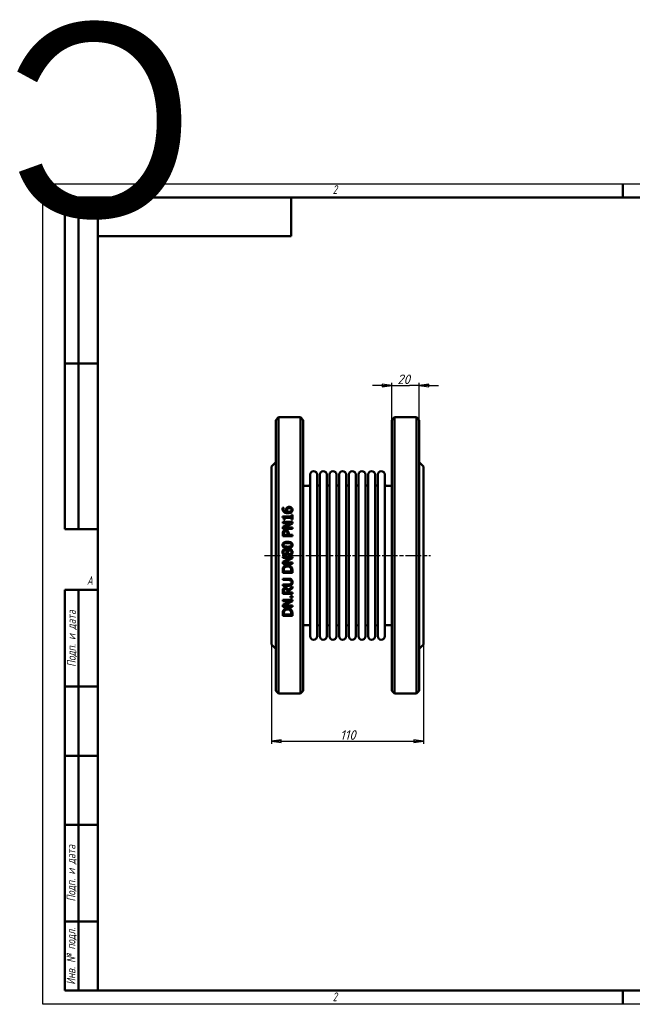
# Model space of a CAD drawing. Header units: millimetres. Extents: x -796 to 2258, y -139 to 713.
# Tile 2 of 4: x -17 to 427, y 0 to 713. Entities that reach past the tile are written whole.
import ezdxf
from ezdxf.enums import TextEntityAlignment as Align

# ---------------------------------------------------------------- set-up
doc = ezdxf.new("R2018")
doc.units = ezdxf.units.MM
doc.header["$LTSCALE"] = 2
doc.linetypes.add('CHAIN', pattern=[0.7087, 0.4724, -0.0591, 0.1181, -0.0591])
for name, color, linetype, lineweight in [('Видимый контур (ГОСТ)', 7, 'Continuous', 50), ('Кромка (ГОСТ)', 7, 'Continuous', 50), ('Обозначение (ГОСТ)', 7, 'Continuous', 25), ('Осевая линия (ГОСТ)', 7, 'Continuous', 25), ('Размер (ГОСТ)', 7, 'Continuous', 25), ('Эскизная геометрия (ГОСТ)', 7, 'Continuous', 50)]:
    doc.layers.add(name, color=color, linetype=linetype, lineweight=lineweight)
doc.styles.add('Альтернативный текст (ГОСТ)', font='arial.ttf', dxfattribs={"width": 0.8})
doc.styles.add('Обычный текст (ГОСТ)', font='GOST Common Italic.ttf')
doc.dimstyles.new('Обычный (ГОСТ)', dxfattribs={"dimscale": 2, "dimtxt": 3.5, "dimasz": 3.5, "dimexe": 1, "dimexo": 0, "dimgap": 0.5, "dimtad": 1, "dimtxsty": 'Обычный текст (ГОСТ)', "dimblk": 'Filled-1', "dimcen": 0.09, "dimdle": 15, "dimclrd": 256, "dimclre": 256, "dimclrt": 256, "dimazin": 2, "dimtfac": 0.714286, "dimtdec": 3, "dimtmove": 0, "dimatfit": 3, "dimfxl": 1, "dimtolj": 1, "dimlwd": 25, "dimlwe": 25, "dimarcsym": 0})

# ---------------------------------------------------------------- blocks, each defined once
blk = doc.blocks.new('Рамки ГОСТ - Рамка')
at = {"layer": 'Кромка (ГОСТ)', "lineweight": 25}
for p, q in [((0, 0), (0, 297)), ((0, 297), (420, 297)), ((420, 297), (420, 0)), ((420, 0), (0, 0))]:
    blk.add_line(p, q, dxfattribs=at)
at = {"layer": 'Кромка (ГОСТ)'}
for p, q in [((210, 292), (210, 297)), ((415, 292), (20, 292)), ((20, 292), (20, 5)), ((415, 5), (415, 292)), ((20, 5), (415, 5)), ((210, 5), (210, 0))]:
    blk.add_line(p, q, dxfattribs=at)
at = {"layer": 'Кромка (ГОСТ)', "char_height": 3.17, "attachment_point": 1, "style": 'Альтернативный текст (ГОСТ)'}
for s, insert, width in [('\\fGOST Common|b0|i1;{\\H3.1700;2}', (105, 296.5), 5.2328), ('\\fGOST Common|b0|i1;{\\H3.1700;1}', (315.02, 296.44), 5.2327), ('\\fGOST Common|b0|i1;{\\H3.1700;A}', (16, 155), 5.1335), ('\\fGOST Common|b0|i1;{\\H3.1700;A}', (416, 148.5), 5.0704), ('\\fGOST Common|b0|i1;{\\H3.1700;2}', (104.99, 4.3), 5.2328), ('\\fGOST Common|b0|i1;{\\H3.1700;1}', (315, 4.14), 6.6287)]:
    blk.add_mtext(s, dxfattribs=dict(at, insert=insert, width=width))
blk = doc.blocks.new('ГОСТ - Доп. графы 1')
at = {"layer": 'Эскизная геометрия (ГОСТ)'}
for p, q in [((-12, 0), (-12, 145)), ((-12, 145), (0, 145)), ((-7, 145), (-7, 0)), ((-12, 110), (-7, 110)), ((-7, 110), (0, 110)), ((-12, 85), (-7, 85)), ((-7, 85), (0, 85)), ((-12, 60), (-7, 60)), ((-7, 60), (0, 60)), ((-12, 25), (-7, 25)), ((-7, 25), (0, 25)), ((0, 0), (-12, 0))]:
    blk.add_line(p, q, dxfattribs=at)
at = {"layer": 'Обозначение (ГОСТ)', "char_height": 3.17, "attachment_point": 5, "rotation": 90, "style": 'Альтернативный текст (ГОСТ)'}
for s, insert, width in [('\\fGOST Common|b0|i1;{\\H3.1700;Подп. и дата}', (-9.37, 127.41), 34.7679), ('\\fGOST Common|b0|i1;{\\H3.1700;Подп. и дата}', (-9.5, 42.47), 35.1486), ('\\fGOST Common|b0|i1;{\\H3.1700;Инв. № подл.}', (-9.5, 12.41), 24.9618)]:
    blk.add_mtext(s, dxfattribs=dict(at, insert=insert, width=width))
at = {"layer": 'Обозначение (ГОСТ)', "lineweight": 30, "flags": 17}
for tag, p in [('Подп._и_дата_2', (-3.53, 127.51)), ('Инв._номер_дубликата', (-3.41, 97.47)), ('Взамен_инв._номера', (-3.46, 72.53)), ('Подп._и_дата_1', (-3.42, 42.35)), ('ИНВЕНТАРНЫЙ_НОМЕР', (-3.33, 12.68))]:
    blk.add_attdef(tag, text='', height=3.17, rotation=90, dxfattribs=at).set_placement(p, align=Align.MIDDLE_CENTER)
blk = doc.blocks.new('ГОСТ - Доп. графы 2')
at = {"layer": 'Эскизная геометрия (ГОСТ)'}
for p, q in [((-12, 0), (-12, 120)), ((-12, 120), (0, 120)), ((-7, 0), (-7, 120)), ((-12, 60), (0, 60)), ((0, 0), (-12, 0))]:
    blk.add_line(p, q, dxfattribs=at)
at = {"layer": 'Обозначение (ГОСТ)', "lineweight": 30, "flags": 17}
for tag, p in [('Первичная_применяемость', (-3.65, 90.03)), ('Справочный_номер', (-3.55, 30.02))]:
    blk.add_attdef(tag, text='', height=3.17, rotation=90, dxfattribs=at).set_placement(p, align=Align.MIDDLE_CENTER)
blk = doc.blocks.new('ГОСТ - Доп. графы 3')
at = {"layer": 'Эскизная геометрия (ГОСТ)'}
for p, q in [((0, 0), (70, 0)), ((70, 0), (70, -14)), ((70, -14), (0, -14))]:
    blk.add_line(p, q, dxfattribs=at)
at = {"layer": 'Обозначение (ГОСТ)', "lineweight": 30}
blk.add_attdef('ОБОЗНАЧЕНИЕ', text='', height=5, rotation=180, dxfattribs=at).set_placement((34.94, -6.97), align=Align.MIDDLE_CENTER)
blk = doc.blocks.new('Filled-1')
at = {"color": 0}
for p, q in [((0, 0), (-1, 0.14)), ((-1, 0.14), (-1, -0.14)), ((-1, 0), (0, 0)), ((-1, -0.14), (0, 0))]:
    blk.add_line(p, q, dxfattribs=at)
at = {"color": 0, "flags": 128}
blk.add_lwpolyline([(-1, -0.14), (0, 0), (-1, 0.14), (-1, -0.14)], dxfattribs=at)
at = {"color": 0}
blk.add_solid([(-1, -0.14), (0, 0), (-1, 0.14), (-1, -0.14)], dxfattribs=at)
blk = doc.blocks.new('*D9')
at = {"layer": 'Defpoints', "color": 0, "linetype": 'Continuous', "transparency": 16777216}
for p in [(165.7, 260.45), (275.7, 260.45), (275.7, 190.45)]:
    blk.add_point(p, dxfattribs=at)
at = {"layer": 'Размер (ГОСТ)', "linetype": 'Continuous', "lineweight": 25, "transparency": 16777216}
for p, q in [((165.7, 260.45), (165.7, 188.45)), ((275.7, 260.45), (275.7, 188.45)), ((172.7, 190.45), (268.7, 190.45))]:
    blk.add_line(p, q, dxfattribs=at)
at = {"layer": 'Размер (ГОСТ)', "linetype": 'Continuous', "lineweight": 25, "transparency": 16777216, "xscale": 7, "yscale": 7, "zscale": 7, "rotation": 180}
blk.add_blockref('Filled-1', (165.7, 190.45), dxfattribs=at)
at = {"layer": 'Размер (ГОСТ)', "linetype": 'Continuous', "lineweight": 25, "transparency": 16777216, "xscale": 7, "yscale": 7, "zscale": 7}
blk.add_blockref('Filled-1', (275.7, 190.45), dxfattribs=at)
at = {"layer": 'Размер (ГОСТ)', "linetype": 'Continuous', "lineweight": 25, "transparency": 16777216, "insert": (215.36, 198.45), "char_height": 7, "attachment_point": 1, "style": 'Обычный текст (ГОСТ)'}
blk.add_mtext('\\A1;110', dxfattribs=at)
blk = doc.blocks.new('*D13')
at = {"layer": 'Defpoints', "color": 0, "linetype": 'Continuous', "transparency": 16777216}
for p in [(272.7, 447.95), (252.7, 422.95), (272.7, 422.95)]:
    blk.add_point(p, dxfattribs=at)
at = {"layer": 'Размер (ГОСТ)', "linetype": 'Continuous', "lineweight": 25, "transparency": 16777216}
for p, q in [((252.7, 422.95), (252.7, 449.95)), ((272.7, 422.95), (272.7, 449.95)), ((245.7, 447.95), (238.7, 447.95)), ((252.7, 447.95), (259.7, 447.95)), ((259.7, 447.95), (265.7, 447.95)), ((272.7, 447.95), (265.7, 447.95)), ((279.7, 447.95), (286.7, 447.95))]:
    blk.add_line(p, q, dxfattribs=at)
at = {"layer": 'Размер (ГОСТ)', "linetype": 'Continuous', "lineweight": 25, "transparency": 16777216, "xscale": 7, "yscale": 7, "zscale": 7}
blk.add_blockref('Filled-1', (252.7, 447.95), dxfattribs=at)
at = {"layer": 'Размер (ГОСТ)', "linetype": 'Continuous', "lineweight": 25, "transparency": 16777216, "xscale": 7, "yscale": 7, "zscale": 7, "rotation": 180}
blk.add_blockref('Filled-1', (272.7, 447.95), dxfattribs=at)
at = {"layer": 'Размер (ГОСТ)', "linetype": 'Continuous', "lineweight": 25, "transparency": 16777216, "insert": (256.8, 455.95), "char_height": 7, "attachment_point": 1, "style": 'Обычный текст (ГОСТ)'}
blk.add_mtext('\\A1;20', dxfattribs=at)

msp = doc.modelspace()

# ---------------------------------------------------------------- linework, layer by layer
at = {"layer": 'Видимый контур (ГОСТ)'}
for p, q in [((168.697, 422.953), (170.697, 424.953)), ((168.697, 422.953), (168.697, 226.953)), ((170.697, 224.953), (170.697, 424.953)), ((170.697, 424.953), (186.697, 424.953)), ((186.697, 424.953), (186.697, 224.953)), ((188.697, 422.953), (186.697, 424.953)), ((188.697, 226.953), (188.697, 422.953)), ((252.697, 422.953), (254.697, 424.953)), ((252.697, 226.953), (252.697, 422.953)), ((254.697, 424.953), (270.697, 424.953)), ((254.697, 424.953), (254.697, 224.953)), ((270.697, 224.953), (270.697, 424.953)), ((272.697, 422.953), (270.697, 424.953)), ((272.697, 422.953), (272.697, 226.953)), ((165.697, 389.453), (168.697, 392.453)), ((275.697, 389.453), (272.697, 392.453)), ((165.697, 389.453), (165.697, 260.453)), ((275.697, 389.453), (275.697, 260.453)), ((193.697, 266.453), (193.697, 383.453)), ((198.697, 266.453), (198.697, 383.453)), ((200.697, 266.453), (200.697, 383.453)), ((205.697, 266.453), (205.697, 383.453)), ((207.697, 266.453), (207.697, 383.453)), ((212.697, 266.453), (212.697, 383.453)), ((214.697, 266.453), (214.697, 383.453)), ((219.697, 266.453), (219.697, 383.453)), ((221.697, 266.453), (221.697, 383.453)), ((226.697, 266.453), (226.697, 383.453)), ((228.697, 266.453), (228.697, 383.453)), ((233.697, 266.453), (233.697, 383.453)), ((235.697, 266.453), (235.697, 383.453)), ((240.697, 266.453), (240.697, 383.453)), ((242.697, 266.453), (242.697, 383.453)), ((247.697, 266.453), (247.697, 383.453)), ((188.697, 375.453), (192.697, 375.453)), ((248.697, 375.453), (252.697, 375.453)), ((173.733, 359.522), (174.635, 359.522)), ((174.635, 359.482), (174.635, 359.522)), ((173.744, 353.174), (173.744, 352.448)), ((173.744, 353.174), (180.052, 353.174)), ((175.361, 351.001), (174.72, 351.001)), ((175.361, 351.001), (175.361, 352.272)), ((180.052, 352.272), (175.361, 352.272)), ((180.052, 354.416), (180.052, 353.174)), ((180.052, 354.416), (180.767, 354.416)), ((180.052, 352.272), (180.052, 351.001)), ((180.767, 351.001), (180.052, 351.001)), ((180.767, 351.001), (180.767, 354.416)), ((173.767, 349.231), (180.767, 349.231)), ((173.767, 349.231), (173.767, 348.364)), ((179.309, 348.364), (173.767, 348.364)), ((179.309, 348.364), (173.767, 345.544)), ((173.767, 345.544), (173.767, 344.223)), ((180.767, 344.223), (173.767, 344.223)), ((174.731, 345.09), (180.767, 348.188)), ((174.731, 345.09), (180.767, 345.09)), ((180.767, 348.188), (180.767, 349.231)), ((180.767, 344.223), (180.767, 345.09)), ((173.767, 340.671), (173.767, 338.913)), ((180.767, 338.913), (173.767, 338.913)), ((174.572, 339.843), (174.572, 340.615)), ((174.572, 339.843), (177.363, 339.843)), ((177.363, 340.479), (177.363, 339.843)), ((178.157, 339.843), (178.157, 340.632)), ((178.157, 339.843), (180.767, 339.843)), ((180.767, 338.913), (180.767, 339.843)), ((177.04, 328.356), (177.068, 328.356)), ((173.767, 323.983), (180.767, 323.983)), ((173.767, 323.983), (173.767, 323.115)), ((179.309, 323.115), (173.767, 323.115)), ((179.309, 323.115), (173.767, 320.295)), ((174.731, 319.842), (180.767, 322.939)), ((177.028, 326.223), (177, 326.223)), ((180.767, 322.939), (180.767, 323.983)), ((173.767, 320.295), (173.767, 318.974)), ((180.767, 318.974), (173.767, 318.974)), ((173.767, 314.039), (173.767, 312.445)), ((174.572, 313.375), (174.572, 314.084)), ((174.731, 319.842), (180.767, 319.842)), ((179.961, 314.084), (179.961, 313.375)), ((180.767, 318.974), (180.767, 319.842)), ((180.767, 312.445), (180.767, 314.056)), ((180.767, 312.445), (173.767, 312.445)), ((173.767, 308.105), (173.767, 307.175)), ((173.767, 308.105), (178.135, 308.105)), ((178.157, 307.175), (173.767, 307.175)), ((174.572, 313.375), (179.961, 313.375)), ((173.767, 303.97), (178.135, 303.97)), ((173.767, 303.97), (173.767, 303.039)), ((178.135, 303.039), (173.767, 303.039)), ((180.767, 302.569), (177.721, 300.078)), ((177.981, 299.148), (180.767, 301.36)), ((180.767, 301.36), (180.767, 302.569)), ((173.767, 298.955), (173.767, 297.151)), ((180.767, 297.151), (173.767, 297.151)), ((173.767, 292.817), (173.767, 291.949)), ((173.767, 292.817), (180.767, 292.817)), ((174.572, 298.082), (174.572, 299.006)), ((174.572, 298.082), (177.204, 298.082)), ((177.204, 298.898), (177.204, 298.082)), ((177.981, 298.082), (177.981, 299.148)), ((177.981, 298.082), (180.767, 298.082)), ((179.428, 295.54), (179.428, 294.417)), ((179.428, 295.54), (180.767, 295.54)), ((180.767, 294.417), (179.428, 294.417)), ((180.767, 297.151), (180.767, 298.082)), ((180.767, 294.417), (180.767, 295.54)), ((180.767, 291.774), (180.767, 292.817)), ((179.309, 291.949), (173.767, 289.13)), ((179.309, 291.949), (173.767, 291.949)), ((173.767, 289.13), (173.767, 287.808)), ((180.767, 287.808), (173.767, 287.808)), ((174.731, 288.676), (180.767, 291.774)), ((174.731, 288.676), (180.767, 288.676)), ((180.767, 287.808), (180.767, 288.676)), ((173.767, 282.873), (173.767, 281.279)), ((180.767, 281.279), (173.767, 281.279)), ((174.572, 282.21), (174.572, 282.919)), ((174.572, 282.21), (179.961, 282.21)), ((179.961, 282.919), (179.961, 282.21)), ((180.767, 281.279), (180.767, 282.89)), ((188.697, 274.453), (192.697, 274.453)), ((248.697, 274.453), (252.697, 274.453)), ((165.697, 260.453), (168.697, 257.453)), ((275.697, 260.453), (272.697, 257.453)), ((168.697, 226.953), (170.697, 224.953)), ((170.697, 224.953), (186.697, 224.953)), ((188.697, 226.953), (186.697, 224.953)), ((252.697, 226.953), (254.697, 224.953)), ((254.697, 224.953), (270.697, 224.953)), ((272.697, 226.953), (270.697, 224.953))]:
    msp.add_line(p, q, dxfattribs=at)
for centre, radius, start, end in [((196.197, 383.453), 2.5, 0, 180), ((203.197, 383.453), 2.5, 0, 180), ((210.197, 383.453), 2.5, 0, 180), ((217.197, 383.453), 2.5, 0, 180), ((224.197, 383.453), 2.5, 0, 180), ((231.197, 383.453), 2.5, 0, 180), ((238.197, 383.453), 2.5, 0, 180), ((245.197, 383.453), 2.5, 0, 180), ((192.697, 376.453), 1, 270, 0), ((199.697, 376.453), 1, 180, 0), ((206.697, 376.453), 1, 180, 0), ((213.697, 376.453), 1, 180, 0), ((220.697, 376.453), 1, 180, 0), ((227.697, 376.453), 1, 180, 0), ((234.697, 376.453), 1, 180, 0), ((241.697, 376.453), 1, 180, 0), ((248.697, 376.453), 1, 180, 270), ((192.697, 273.453), 1, 0, 90), ((199.697, 273.453), 1, 0, 180), ((206.697, 273.453), 1, 0, 180), ((213.697, 273.453), 1, 0, 180), ((220.697, 273.453), 1, 0, 180), ((227.697, 273.453), 1, 0, 180), ((234.697, 273.453), 1, 0, 180), ((241.697, 273.453), 1, 0, 180), ((248.697, 273.453), 1, 90, 180), ((196.197, 266.453), 2.5, 180, 0), ((203.197, 266.453), 2.5, 180, 0), ((210.197, 266.453), 2.5, 180, 0), ((217.197, 266.453), 2.5, 180, 0), ((224.197, 266.453), 2.5, 180, 0), ((231.197, 266.453), 2.5, 180, 0), ((238.197, 266.453), 2.5, 180, 0), ((245.197, 266.453), 2.5, 180, 0)]:
    msp.add_arc(centre, radius, start, end, dxfattribs=at)
for points, knots in [([(173.636, 358.727), (173.636, 358.816), (173.639, 358.904), (173.662, 359.272), (173.702, 359.43), (173.733, 359.522)], [0, 0, 0, 0, 0.02816897, 0.02816897, 0.11738695, 0.11738695, 0.11738695, 0.11738695]), ([(174.765, 356.356), (174.503, 356.543), (174.286, 356.768), (173.99, 357.212), (173.867, 357.441), (173.677, 358.056), (173.636, 358.393), (173.636, 358.727)], [0, 0, 0, 0, 0.09814778, 0.09814778, 0.16629766, 0.16629766, 0.24134777, 0.24134777, 0.24134777, 0.24134777]), ([(174.635, 359.482), (174.592, 359.4), (174.558, 359.298), (174.478, 359.019), (174.447, 358.829), (174.447, 358.603)], [0, 0, 0, 0, 0.029086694, 0.029086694, 0.092996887, 0.092996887, 0.092996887, 0.092996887]), ([(174.447, 358.603), (174.447, 358.336), (174.489, 358.072), (174.68, 357.606), (174.811, 357.413), (175.124, 357.105), (175.337, 356.94), (176.017, 356.661), (176.406, 356.588), (176.785, 356.555)], [0, 0, 0, 0, 0.08486369, 0.08486369, 0.1587466, 0.1587466, 0.22044506, 0.22044506, 0.2854856, 0.2854856, 0.2854856, 0.2854856]), ([(176.297, 358.013), (176.297, 358.148), (176.303, 358.285), (176.346, 358.631), (176.388, 358.763), (176.471, 359.008), (176.583, 359.198), (176.711, 359.368)], [0, 0, 0, 0, 0.04293426, 0.04293426, 0.11110291, 0.11110291, 0.41136895, 0.41136895, 0.41136895, 0.41136895]), ([(176.785, 356.555), (176.688, 356.694), (176.602, 356.84), (176.426, 357.208), (176.382, 357.37), (176.318, 357.62), (176.297, 357.816), (176.297, 358.013)], [0, 0, 0, 0, 0.05277275, 0.05277275, 0.12817791, 0.12817791, 0.37486758, 0.37486758, 0.37486758, 0.37486758]), ([(176.711, 359.368), (176.807, 359.496), (176.918, 359.611), (177.21, 359.835), (177.371, 359.912), (177.664, 360.025), (177.834, 360.067), (178.169, 360.118), (178.334, 360.129), (178.498, 360.129)], [0, 0, 0, 0, 0.04991756, 0.04991756, 0.11328566, 0.11328566, 0.19165278, 0.19165278, 0.26504654, 0.26504654, 0.26504654, 0.26504654]), ([(177.318, 358.699), (177.25, 358.613), (177.197, 358.518), (177.089, 358.217), (177.074, 357.974), (177.074, 357.803)], [0, 0, 0, 0, 0.03430631, 0.03430631, 0.10128876, 0.10128876, 0.10128876, 0.10128876]), ([(177.074, 357.803), (177.074, 357.677), (177.085, 357.552), (177.128, 357.315), (177.16, 357.192), (177.277, 356.879), (177.361, 356.713), (177.46, 356.555)], [0, 0, 0, 0, 0.0399029, 0.0399029, 0.07640652, 0.07640652, 0.12157616, 0.12157616, 0.12157616, 0.12157616]), ([(178.537, 359.176), (178.356, 359.176), (178.168, 359.161), (177.855, 359.084), (177.739, 359.037), (177.511, 358.901), (177.407, 358.808), (177.318, 358.699)], [0, 0, 0, 0, 0.05433289, 0.05433289, 0.09689125, 0.09689125, 0.14671296, 0.14671296, 0.14671296, 0.14671296]), ([(177.46, 356.555), (177.525, 356.551), (177.591, 356.547), (177.683, 356.542), (177.764, 356.538), (177.902, 356.538)], [0, 0, 0, 0, 0.019780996, 0.019780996, 0.02765119, 0.02765119, 0.02765119, 0.02765119]), ([(177.902, 356.538), (178.159, 356.538), (178.431, 356.551), (179.111, 356.657), (179.356, 356.776), (179.599, 356.915), (179.68, 356.971), (179.751, 357.037)], [0, 0, 0, 0, 0.07697926, 0.07697926, 0.20668872, 0.20668872, 0.27657024, 0.27657024, 0.27657024, 0.27657024]), ([(178.498, 360.129), (178.69, 360.129), (178.882, 360.111), (179.471, 359.993), (179.76, 359.839), (180.054, 359.649), (180.16, 359.565), (180.256, 359.47)], [0, 0, 0, 0, 0.05775488, 0.05775488, 0.18079842, 0.18079842, 0.25984239, 0.25984239, 0.25984239, 0.25984239]), ([(180.148, 357.911), (180.148, 358.087), (180.119, 358.26), (179.986, 358.563), (179.897, 358.686), (179.7, 358.87), (179.575, 358.968), (179.244, 359.094), (179.106, 359.126), (178.826, 359.167), (178.681, 359.176), (178.537, 359.176)], [0, 0, 0, 0, 0.05598789, 0.05598789, 0.10437903, 0.10437903, 0.13920058, 0.13920058, 0.16155035, 0.16155035, 0.18450073, 0.18450073, 0.18450073, 0.18450073]), ([(179.751, 357.037), (179.844, 357.12), (179.928, 357.214), (180.016, 357.356), (180.072, 357.453), (180.137, 357.704), (180.148, 357.807), (180.148, 357.911)], [0, 0, 0, 0, 0.038302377, 0.038302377, 0.052093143, 0.052093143, 0.061337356, 0.061337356, 0.061337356, 0.061337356]), ([(180.256, 359.47), (180.396, 359.335), (180.517, 359.186), (180.683, 358.911), (180.763, 358.757), (180.887, 358.343), (180.914, 358.125), (180.914, 357.905)], [0, 0, 0, 0, 0.06023009, 0.06023009, 0.10092678, 0.10092678, 0.143528, 0.143528, 0.143528, 0.143528]), ([(180.914, 357.905), (180.914, 357.75), (180.901, 357.596), (180.843, 357.29), (180.798, 357.14), (180.684, 356.881), (180.621, 356.771), (180.469, 356.557), (180.379, 356.455), (180.279, 356.362)], [0, 0, 0, 0, 0.04913935, 0.04913935, 0.09863097, 0.09863097, 0.13879578, 0.13879578, 0.1812891, 0.1812891, 0.1812891, 0.1812891]), ([(174.72, 351.001), (174.72, 351.205), (174.707, 351.424), (174.622, 351.87), (174.551, 352.011), (174.444, 352.169), (174.379, 352.232), (174.229, 352.33), (174.149, 352.364), (173.962, 352.422), (173.852, 352.439), (173.744, 352.448)], [0, 0, 0, 0, 0.06334322, 0.06334322, 0.14089223, 0.14089223, 0.21157558, 0.21157558, 0.27745794, 0.27745794, 0.35939307, 0.35939307, 0.35939307, 0.35939307]), ([(177.692, 355.59), (177.336, 355.59), (176.978, 355.612), (176.306, 355.709), (175.979, 355.781), (175.34, 356.007), (175.039, 356.159), (174.765, 356.356)], [0, 0, 0, 0, 0.10672291, 0.10672291, 0.20366511, 0.20366511, 0.3021447, 0.3021447, 0.3021447, 0.3021447]), ([(180.279, 356.362), (180.142, 356.231), (179.985, 356.121), (179.557, 355.887), (179.306, 355.807), (178.946, 355.701), (178.693, 355.656), (178.196, 355.601), (177.942, 355.59), (177.692, 355.59)], [0, 0, 0, 0, 0.05834123, 0.05834123, 0.14816684, 0.14816684, 0.32647414, 0.32647414, 0.50384499, 0.50384499, 0.50384499, 0.50384499]), ([(173.767, 340.671), (173.767, 340.874), (173.775, 341.081), (173.818, 341.499), (173.853, 341.686), (173.966, 342.084), (174.065, 342.304), (174.204, 342.504)], [0, 0, 0, 0, 0.06149463, 0.06149463, 0.12770495, 0.12770495, 0.2218236, 0.2218236, 0.2218236, 0.2218236]), ([(174.204, 342.504), (174.295, 342.638), (174.402, 342.761), (174.645, 342.974), (174.806, 343.089), (175.138, 343.234), (175.284, 343.276), (175.58, 343.327), (175.729, 343.338), (175.877, 343.338)], [0, 0, 0, 0, 0.04945168, 0.04945168, 0.09766951, 0.09766951, 0.13209877, 0.13209877, 0.16578952, 0.16578952, 0.16578952, 0.16578952]), ([(175.905, 342.368), (175.706, 342.368), (175.506, 342.34), (175.218, 342.22), (175.124, 342.163), (174.961, 342.024), (174.895, 341.947), (174.839, 341.863)], [0, 0, 0, 0, 0.05964958, 0.05964958, 0.09367024, 0.09367024, 0.12467614, 0.12467614, 0.12467614, 0.12467614]), ([(175.877, 343.338), (176.101, 343.338), (176.32, 343.308), (176.694, 343.2), (176.878, 343.128), (177.194, 342.937), (177.319, 342.839), (177.431, 342.725)], [0, 0, 0, 0, 0.06710555, 0.06710555, 0.11690684, 0.11690684, 0.1551236, 0.1551236, 0.1551236, 0.1551236]), ([(176.943, 341.97), (176.861, 342.053), (176.769, 342.127), (176.557, 342.252), (176.443, 342.296), (176.183, 342.356), (176.043, 342.368), (175.905, 342.368)], [0, 0, 0, 0, 0.03538253, 0.03538253, 0.07418664, 0.07418664, 0.11576482, 0.11576482, 0.11576482, 0.11576482]), ([(177.431, 342.725), (177.606, 342.547), (177.749, 342.347), (177.994, 341.863), (178.054, 341.628), (178.139, 341.19), (178.157, 340.905), (178.157, 340.632)], [0, 0, 0, 0, 0.07544705, 0.07544705, 0.16480615, 0.16480615, 0.30665442, 0.30665442, 0.30665442, 0.30665442]), ([(174.839, 341.863), (174.758, 341.742), (174.701, 341.609), (174.626, 341.344), (174.572, 341.094), (174.572, 340.615)], [0, 0, 0, 0, 0.044039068, 0.044039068, 0.083847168, 0.083847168, 0.083847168, 0.083847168]), ([(177.363, 340.479), (177.363, 340.654), (177.357, 340.837), (177.311, 341.271), (177.268, 341.418), (177.215, 341.578), (177.175, 341.665), (177.074, 341.829), (177.014, 341.904), (176.943, 341.97)], [0, 0, 0, 0, 0.05323573, 0.05323573, 0.1325073, 0.1325073, 0.23745033, 0.23745033, 0.3432553, 0.3432553, 0.3432553, 0.3432553]), ([(173.608, 327.318), (173.608, 327.654), (173.655, 327.993), (173.903, 328.614), (174.067, 328.811), (174.336, 329.085), (174.508, 329.207), (174.809, 329.335), (174.916, 329.367), (175.146, 329.412), (175.267, 329.423), (175.389, 329.423)], [0, 0, 0, 0, 0.10092031, 0.10092031, 0.20052579, 0.20052579, 0.32591977, 0.32591977, 0.39177379, 0.39177379, 0.46290872, 0.46290872, 0.46290872, 0.46290872]), ([(173.625, 332.577), (173.625, 332.856), (173.665, 333.135), (173.852, 333.607), (173.973, 333.795), (174.275, 334.104), (174.474, 334.257), (175.132, 334.564), (175.549, 334.665), (176.38, 334.789), (176.832, 334.812), (177.267, 334.812)], [0, 0, 0, 0, 0.08406067, 0.08406067, 0.1526465, 0.1526465, 0.21404643, 0.21404643, 0.29138625, 0.29138625, 0.37455825, 0.37455825, 0.37455825, 0.37455825]), ([(177.272, 330.336), (176.319, 330.336), (175.491, 330.44), (174.644, 330.789), (174.381, 330.931), (174.003, 331.307), (173.883, 331.483), (173.734, 331.823), (173.69, 331.972), (173.636, 332.274), (173.625, 332.425), (173.625, 332.577)], [0, 0, 0, 0, 0.28602474, 0.28602474, 0.39404789, 0.39404789, 0.4678863, 0.4678863, 0.52082941, 0.52082941, 0.57252137, 0.57252137, 0.57252137, 0.57252137]), ([(175.4, 328.504), (175.248, 328.504), (175.099, 328.479), (174.834, 328.369), (174.725, 328.296), (174.566, 328.142), (174.473, 328.039), (174.367, 327.789), (174.342, 327.702), (174.307, 327.513), (174.3, 327.413), (174.3, 327.312)], [0, 0, 0, 0, 0.0457489, 0.0457489, 0.08585909, 0.08585909, 0.11213023, 0.11213023, 0.12538819, 0.12538819, 0.13998986, 0.13998986, 0.13998986, 0.13998986]), ([(175.128, 333.603), (174.97, 333.541), (174.819, 333.455), (174.578, 333.225), (174.52, 333.117), (174.459, 332.978), (174.438, 332.904), (174.408, 332.745), (174.402, 332.66), (174.402, 332.577)], [0, 0, 0, 0, 0.05107261, 0.05107261, 0.10018915, 0.10018915, 0.15205161, 0.15205161, 0.20788801, 0.20788801, 0.20788801, 0.20788801]), ([(174.402, 332.577), (174.402, 332.42), (174.424, 332.261), (174.518, 332.034), (174.576, 331.927), (174.745, 331.759), (174.812, 331.707), (174.964, 331.611), (175.051, 331.568), (175.14, 331.533)], [0, 0, 0, 0, 0.04726346, 0.04726346, 0.07388394, 0.07388394, 0.08845049, 0.08845049, 0.10490514, 0.10490514, 0.10490514, 0.10490514]), ([(177.267, 333.859), (176.862, 333.859), (176.423, 333.845), (175.841, 333.783), (175.466, 333.738), (175.128, 333.603)], [0, 0, 0, 0, 0.12137429, 0.12137429, 0.17512923, 0.17512923, 0.17512923, 0.17512923]), ([(175.14, 331.533), (175.395, 331.431), (175.692, 331.377), (176.138, 331.329), (176.566, 331.289), (177.272, 331.289)], [0, 0, 0, 0, 0.08257775, 0.08257775, 0.13496717, 0.13496717, 0.13496717, 0.13496717]), ([(175.389, 329.423), (175.603, 329.423), (175.809, 329.38), (176.198, 329.227), (176.416, 329.11), (176.791, 328.766), (176.931, 328.572), (177.04, 328.356)], [0, 0, 0, 0, 0.06403677, 0.06403677, 0.12548001, 0.12548001, 0.18082801, 0.18082801, 0.18082801, 0.18082801]), ([(176.802, 327.806), (176.659, 327.993), (176.485, 328.174), (176.238, 328.321), (176.1, 328.399), (175.72, 328.488), (175.56, 328.504), (175.4, 328.504)], [0, 0, 0, 0, 0.070456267, 0.070456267, 0.086028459, 0.086028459, 0.096848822, 0.096848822, 0.096848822, 0.096848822]), ([(177.068, 328.356), (177.199, 328.638), (177.367, 328.911), (177.775, 329.319), (177.947, 329.412), (178.311, 329.563), (178.564, 329.599), (178.815, 329.599)], [0, 0, 0, 0, 0.09312644, 0.09312644, 0.17314943, 0.17314943, 0.31347164, 0.31347164, 0.31347164, 0.31347164]), ([(177.267, 334.812), (177.874, 334.812), (178.548, 334.769), (179.388, 334.559), (179.637, 334.475), (180.056, 334.26), (180.289, 334.111), (180.625, 333.714), (180.729, 333.528), (180.882, 333.083), (180.914, 332.83), (180.914, 332.577)], [0, 0, 0, 0, 0.18221867, 0.18221867, 0.25866801, 0.25866801, 0.32290755, 0.32290755, 0.36868283, 0.36868283, 0.42228431, 0.42228431, 0.42228431, 0.42228431]), ([(179.4, 333.609), (179.161, 333.703), (178.884, 333.757), (178.33, 333.827), (177.896, 333.859), (177.267, 333.859)], [0, 0, 0, 0, 0.07708288, 0.07708288, 0.16817196, 0.16817196, 0.16817196, 0.16817196]), ([(180.914, 332.577), (180.914, 332.302), (180.876, 332.027), (180.697, 331.557), (180.579, 331.367), (180.262, 331.032), (180.06, 330.887), (179.467, 330.603), (179.087, 330.504), (178.249, 330.363), (177.748, 330.336), (177.272, 330.336)], [0, 0, 0, 0, 0.08270935, 0.08270935, 0.15103234, 0.15103234, 0.22129672, 0.22129672, 0.31356395, 0.31356395, 0.43168494, 0.43168494, 0.43168494, 0.43168494]), ([(177.272, 331.289), (177.662, 331.289), (178.112, 331.298), (178.659, 331.349), (179.014, 331.386), (179.383, 331.527)], [0, 0, 0, 0, 0.11678328, 0.11678328, 0.16369073, 0.16369073, 0.16369073, 0.16369073]), ([(178.906, 328.634), (178.737, 328.634), (178.56, 328.615), (178.268, 328.506), (178.177, 328.44), (177.952, 328.228), (177.817, 328.022), (177.704, 327.812)], [0, 0, 0, 0, 0.05075465, 0.05075465, 0.0934566, 0.0934566, 0.1803389, 0.1803389, 0.1803389, 0.1803389]), ([(178.815, 329.599), (179.091, 329.599), (179.36, 329.552), (179.838, 329.353), (180.036, 329.22), (180.404, 328.872), (180.583, 328.643), (180.784, 328.205), (180.836, 328.041), (180.909, 327.69), (180.926, 327.504), (180.926, 327.318)], [0, 0, 0, 0, 0.08277039, 0.08277039, 0.1553603, 0.1553603, 0.23476273, 0.23476273, 0.27889833, 0.27889833, 0.32661508, 0.32661508, 0.32661508, 0.32661508]), ([(180.228, 327.329), (180.228, 327.522), (180.2, 327.713), (180.069, 328.037), (179.984, 328.165), (179.8, 328.351), (179.681, 328.452), (179.312, 328.605), (179.109, 328.634), (178.906, 328.634)], [0, 0, 0, 0, 0.0577008, 0.0577008, 0.10466712, 0.10466712, 0.13620554, 0.13620554, 0.1688043, 0.1688043, 0.1688043, 0.1688043]), ([(179.383, 331.527), (179.545, 331.588), (179.698, 331.672), (179.954, 331.908), (180.014, 332.021), (180.075, 332.156), (180.099, 332.235), (180.13, 332.401), (180.137, 332.489), (180.137, 332.577)], [0, 0, 0, 0, 0.05196792, 0.05196792, 0.10448299, 0.10448299, 0.17092005, 0.17092005, 0.24142899, 0.24142899, 0.24142899, 0.24142899]), ([(180.137, 332.577), (180.137, 332.731), (180.115, 332.886), (180.021, 333.116), (179.962, 333.221), (179.797, 333.386), (179.73, 333.438), (179.577, 333.533), (179.489, 333.575), (179.4, 333.609)], [0, 0, 0, 0, 0.04648092, 0.04648092, 0.07458947, 0.07458947, 0.09059997, 0.09059997, 0.10874813, 0.10874813, 0.10874813, 0.10874813]), ([(175.452, 325.208), (175.218, 325.208), (174.99, 325.247), (174.577, 325.419), (174.402, 325.538), (174.112, 325.817), (173.941, 326.016), (173.738, 326.462), (173.688, 326.627), (173.622, 326.969), (173.608, 327.143), (173.608, 327.318)], [0, 0, 0, 0, 0.07009749, 0.07009749, 0.13440663, 0.13440663, 0.19088851, 0.19088851, 0.22177453, 0.22177453, 0.25292073, 0.25292073, 0.25292073, 0.25292073]), ([(174.3, 327.312), (174.3, 327.132), (174.326, 326.953), (174.462, 326.614), (174.555, 326.499), (174.707, 326.343), (174.805, 326.277), (174.98, 326.202), (175.048, 326.183), (175.192, 326.156), (175.268, 326.15), (175.344, 326.15)], [0, 0, 0, 0, 0.05411174, 0.05411174, 0.10945956, 0.10945956, 0.17730143, 0.17730143, 0.21708846, 0.21708846, 0.25998655, 0.25998655, 0.25998655, 0.25998655]), ([(175.344, 326.15), (175.487, 326.15), (175.628, 326.171), (175.832, 326.254), (175.936, 326.307), (176.179, 326.532), (176.281, 326.673), (176.365, 326.819)], [0, 0, 0, 0, 0.042837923, 0.042837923, 0.066035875, 0.066035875, 0.090060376, 0.090060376, 0.090060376, 0.090060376]), ([(177, 326.223), (176.843, 325.954), (176.645, 325.687), (176.303, 325.426), (176.17, 325.34), (175.806, 325.229), (175.628, 325.208), (175.452, 325.208)], [0, 0, 0, 0, 0.09343804, 0.09343804, 0.12872928, 0.12872928, 0.15936268, 0.15936268, 0.15936268, 0.15936268]), ([(176.365, 326.819), (176.433, 326.941), (176.522, 327.13), (176.622, 327.346), (176.724, 327.567), (176.802, 327.806)], [0, 0, 0, 0, 0.041852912, 0.041852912, 0.073696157, 0.073696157, 0.073696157, 0.073696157]), ([(178.832, 325.038), (178.575, 325.038), (178.326, 325.085), (177.909, 325.259), (177.682, 325.384), (177.283, 325.783), (177.141, 325.994), (177.028, 326.223)], [0, 0, 0, 0, 0.07729938, 0.07729938, 0.13559308, 0.13559308, 0.1836545, 0.1836545, 0.1836545, 0.1836545]), ([(177.704, 327.812), (177.633, 327.688), (177.566, 327.532), (177.475, 327.304), (177.437, 327.207), (177.355, 327.002), (177.311, 326.893), (177.267, 326.785)], [0, 0, 0, 0, 0.04289813, 0.04289813, 0.07428877, 0.07428877, 0.10957424, 0.10957424, 0.10957424, 0.10957424]), ([(177.267, 326.785), (177.4, 326.583), (177.565, 326.41), (177.95, 326.151), (178.119, 326.09), (178.402, 326.007), (178.582, 325.985), (178.764, 325.985)], [0, 0, 0, 0, 0.07260181, 0.07260181, 0.13930312, 0.13930312, 0.24623708, 0.24623708, 0.24623708, 0.24623708]), ([(178.764, 325.985), (178.981, 325.985), (179.195, 326.019), (179.588, 326.18), (179.736, 326.29), (179.967, 326.518), (180.063, 326.654), (180.198, 326.975), (180.228, 327.15), (180.228, 327.329)], [0, 0, 0, 0, 0.06508254, 0.06508254, 0.12740445, 0.12740445, 0.19503509, 0.19503509, 0.26689123, 0.26689123, 0.26689123, 0.26689123]), ([(180.324, 325.639), (180.148, 325.456), (179.943, 325.314), (179.601, 325.167), (179.459, 325.116), (179.136, 325.052), (178.985, 325.038), (178.832, 325.038)], [0, 0, 0, 0, 0.07632795, 0.07632795, 0.1116649, 0.1116649, 0.1421349, 0.1421349, 0.1421349, 0.1421349]), ([(180.926, 327.318), (180.926, 327.027), (180.889, 326.738), (180.752, 326.307), (180.687, 326.154), (180.526, 325.877), (180.433, 325.752), (180.324, 325.639)], [0, 0, 0, 0, 0.08721955, 0.08721955, 0.1356189, 0.1356189, 0.18220726, 0.18220726, 0.18220726, 0.18220726]), ([(173.767, 314.039), (173.767, 314.344), (173.777, 314.669), (173.843, 315.3), (173.893, 315.53), (174.045, 316.027), (174.162, 316.301), (174.323, 316.546)], [0, 0, 0, 0, 0.09223929, 0.09223929, 0.19114207, 0.19114207, 0.31881882, 0.31881882, 0.31881882, 0.31881882]), ([(174.323, 316.546), (174.483, 316.787), (174.672, 317.002), (175.145, 317.4), (175.496, 317.629), (176.397, 317.913), (176.837, 317.964), (177.272, 317.964)], [0, 0, 0, 0, 0.08698373, 0.08698373, 0.18576972, 0.18576972, 0.27030711, 0.27030711, 0.27030711, 0.27030711]), ([(174.992, 315.933), (174.874, 315.734), (174.782, 315.523), (174.648, 315.077), (174.572, 314.721), (174.572, 314.084)], [0, 0, 0, 0, 0.06972087, 0.06972087, 0.14035867, 0.14035867, 0.14035867, 0.14035867]), ([(177.261, 316.994), (176.826, 316.994), (176.379, 316.936), (175.759, 316.677), (175.559, 316.556), (175.228, 316.264), (175.099, 316.108), (174.992, 315.933)], [0, 0, 0, 0, 0.13061763, 0.13061763, 0.20133613, 0.20133613, 0.26268561, 0.26268561, 0.26268561, 0.26268561]), ([(179.496, 316.018), (179.374, 316.199), (179.228, 316.357), (178.77, 316.714), (178.473, 316.82), (177.945, 316.963), (177.596, 316.994), (177.261, 316.994)], [0, 0, 0, 0, 0.06550298, 0.06550298, 0.17445761, 0.17445761, 0.34675713, 0.34675713, 0.34675713, 0.34675713]), ([(177.272, 317.964), (177.752, 317.964), (178.223, 317.891), (179.009, 317.593), (179.297, 317.424), (179.792, 317.053), (180.02, 316.814), (180.205, 316.535)], [0, 0, 0, 0, 0.14392955, 0.14392955, 0.25217092, 0.25217092, 0.38048869, 0.38048869, 0.38048869, 0.38048869]), ([(179.961, 314.084), (179.961, 314.3), (179.952, 314.519), (179.892, 315.095), (179.83, 315.309), (179.736, 315.611), (179.633, 315.823), (179.496, 316.018)], [0, 0, 0, 0, 0.06512717, 0.06512717, 0.17457693, 0.17457693, 0.50804332, 0.50804332, 0.50804332, 0.50804332]), ([(180.205, 316.535), (180.368, 316.274), (180.501, 315.997), (180.655, 315.486), (180.767, 315.027), (180.767, 314.056)], [0, 0, 0, 0, 0.09240798, 0.09240798, 0.16081512, 0.16081512, 0.16081512, 0.16081512]), ([(178.135, 308.105), (178.516, 308.105), (178.921, 308.075), (179.447, 307.945), (179.626, 307.888), (179.983, 307.692), (180.134, 307.575), (180.268, 307.436)], [0, 0, 0, 0, 0.11436801, 0.11436801, 0.16239318, 0.16239318, 0.20577347, 0.20577347, 0.20577347, 0.20577347]), ([(179.547, 306.874), (179.432, 306.95), (179.31, 307.01), (179.088, 307.084), (178.966, 307.116), (178.572, 307.166), (178.359, 307.175), (178.157, 307.175)], [0, 0, 0, 0, 0.04146443, 0.04146443, 0.07032255, 0.07032255, 0.10019374, 0.10019374, 0.10019374, 0.10019374]), ([(180.12, 305.569), (180.12, 305.714), (180.108, 305.859), (180.044, 306.184), (179.989, 306.327), (179.892, 306.518), (179.839, 306.6), (179.708, 306.751), (179.632, 306.818), (179.547, 306.874)], [0, 0, 0, 0, 0.0442769, 0.0442769, 0.10108453, 0.10108453, 0.14901906, 0.14901906, 0.19859928, 0.19859928, 0.19859928, 0.19859928]), ([(180.268, 307.436), (180.433, 307.267), (180.567, 307.078), (180.763, 306.67), (180.822, 306.471), (180.899, 306.032), (180.914, 305.797), (180.914, 305.569)], [0, 0, 0, 0, 0.07139703, 0.07139703, 0.13733423, 0.13733423, 0.20673857, 0.20673857, 0.20673857, 0.20673857]), ([(173.767, 298.955), (173.767, 299.145), (173.772, 299.341), (173.793, 299.655), (173.811, 299.864), (173.896, 300.286), (173.995, 300.519), (174.135, 300.736)], [0, 0, 0, 0, 0.05897706, 0.05897706, 0.09747914, 0.09747914, 0.15396931, 0.15396931, 0.15396931, 0.15396931]), ([(174.135, 300.736), (174.217, 300.862), (174.312, 300.978), (174.554, 301.203), (174.694, 301.295), (174.947, 301.421), (175.088, 301.465), (175.376, 301.519), (175.522, 301.53), (175.667, 301.53)], [0, 0, 0, 0, 0.04593993, 0.04593993, 0.10069944, 0.10069944, 0.1598751, 0.1598751, 0.21802501, 0.21802501, 0.21802501, 0.21802501]), ([(174.811, 300.118), (174.741, 300.012), (174.69, 299.896), (174.621, 299.656), (174.572, 299.43), (174.572, 299.006)], [0, 0, 0, 0, 0.039026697, 0.039026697, 0.077188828, 0.077188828, 0.077188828, 0.077188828]), ([(175.741, 300.56), (175.583, 300.56), (175.425, 300.539), (175.163, 300.443), (175.082, 300.392), (174.941, 300.284), (174.87, 300.206), (174.811, 300.118)], [0, 0, 0, 0, 0.04743377, 0.04743377, 0.08409874, 0.08409874, 0.13890776, 0.13890776, 0.13890776, 0.13890776]), ([(175.667, 301.53), (175.914, 301.53), (176.16, 301.5), (176.669, 301.338), (176.876, 301.207), (177.206, 300.929), (177.345, 300.771), (177.568, 300.432), (177.653, 300.259), (177.721, 300.078)], [0, 0, 0, 0, 0.07406538, 0.07406538, 0.1607733, 0.1607733, 0.24602227, 0.24602227, 0.32407179, 0.32407179, 0.32407179, 0.32407179]), ([(176.841, 300.163), (176.773, 300.236), (176.696, 300.299), (176.515, 300.411), (176.383, 300.474), (176.048, 300.548), (175.893, 300.56), (175.741, 300.56)], [0, 0, 0, 0, 0.0304124, 0.0304124, 0.064623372, 0.064623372, 0.091911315, 0.091911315, 0.091911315, 0.091911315]), ([(177.204, 298.898), (177.204, 299.03), (177.199, 299.162), (177.172, 299.423), (177.149, 299.571), (177.093, 299.773), (177.059, 299.858), (176.967, 300.021), (176.909, 300.096), (176.841, 300.163)], [0, 0, 0, 0, 0.04076661, 0.04076661, 0.08149169, 0.08149169, 0.1129214, 0.1129214, 0.14533595, 0.14533595, 0.14533595, 0.14533595]), ([(178.135, 303.97), (178.394, 303.97), (178.688, 303.983), (179, 304.041), (179.112, 304.064), (179.352, 304.156), (179.452, 304.208), (179.547, 304.27)], [0, 0, 0, 0, 0.07780581, 0.07780581, 0.09504306, 0.09504306, 0.10875601, 0.10875601, 0.10875601, 0.10875601]), ([(180.268, 303.709), (180.14, 303.579), (179.998, 303.469), (179.639, 303.264), (179.438, 303.195), (179.059, 303.107), (178.88, 303.081), (178.515, 303.047), (178.323, 303.039), (178.135, 303.039)], [0, 0, 0, 0, 0.05514053, 0.05514053, 0.1245495, 0.1245495, 0.18289337, 0.18289337, 0.24478846, 0.24478846, 0.24478846, 0.24478846]), ([(179.547, 304.27), (179.673, 304.353), (179.778, 304.456), (179.936, 304.686), (180.006, 304.822), (180.102, 305.189), (180.12, 305.381), (180.12, 305.569)], [0, 0, 0, 0, 0.04546664, 0.04546664, 0.08483336, 0.08483336, 0.12361682, 0.12361682, 0.12361682, 0.12361682]), ([(180.914, 305.569), (180.914, 305.372), (180.902, 305.172), (180.838, 304.757), (180.786, 304.574), (180.673, 304.284), (180.61, 304.159), (180.458, 303.921), (180.369, 303.81), (180.268, 303.709)], [0, 0, 0, 0, 0.0604265, 0.0604265, 0.12865627, 0.12865627, 0.18438508, 0.18438508, 0.24111493, 0.24111493, 0.24111493, 0.24111493]), ([(173.767, 282.873), (173.767, 283.163), (173.776, 283.469), (173.84, 284.134), (173.894, 284.349), (174.014, 284.786), (174.139, 285.102), (174.323, 285.381)], [0, 0, 0, 0, 0.09581839, 0.09581839, 0.21958582, 0.21958582, 0.5344621, 0.5344621, 0.5344621, 0.5344621]), ([(174.323, 285.381), (174.464, 285.593), (174.63, 285.789), (175.094, 286.204), (175.357, 286.352), (175.823, 286.579), (176.123, 286.672), (176.71, 286.778), (176.992, 286.799), (177.272, 286.799)], [0, 0, 0, 0, 0.08143179, 0.08143179, 0.19396366, 0.19396366, 0.36408902, 0.36408902, 0.51457905, 0.51457905, 0.51457905, 0.51457905]), ([(177.261, 285.829), (176.998, 285.829), (176.733, 285.807), (176.166, 285.69), (175.874, 285.581), (175.479, 285.323), (175.356, 285.22), (175.149, 284.999), (175.065, 284.887), (174.992, 284.768)], [0, 0, 0, 0, 0.07886659, 0.07886659, 0.17419617, 0.17419617, 0.22469736, 0.22469736, 0.26950006, 0.26950006, 0.26950006, 0.26950006]), ([(179.496, 284.853), (179.391, 285.009), (179.267, 285.15), (178.934, 285.431), (178.743, 285.535), (178.37, 285.692), (178.147, 285.748), (177.705, 285.815), (177.481, 285.829), (177.261, 285.829)], [0, 0, 0, 0, 0.05989866, 0.05989866, 0.13552757, 0.13552757, 0.23088026, 0.23088026, 0.32287263, 0.32287263, 0.32287263, 0.32287263]), ([(177.272, 286.799), (177.561, 286.799), (177.847, 286.772), (178.666, 286.602), (179.039, 286.403), (179.475, 286.135), (179.66, 285.992), (179.97, 285.688), (180.096, 285.534), (180.205, 285.369)], [0, 0, 0, 0, 0.08651131, 0.08651131, 0.25165177, 0.25165177, 0.39428594, 0.39428594, 0.51783573, 0.51783573, 0.51783573, 0.51783573]), ([(180.205, 285.369), (180.341, 285.152), (180.455, 284.925), (180.636, 284.421), (180.767, 283.94), (180.767, 282.89)], [0, 0, 0, 0, 0.08176336, 0.08176336, 0.17400731, 0.17400731, 0.17400731, 0.17400731]), ([(174.992, 284.768), (174.894, 284.602), (174.814, 284.43), (174.657, 283.975), (174.572, 283.59), (174.572, 282.919)], [0, 0, 0, 0, 0.06170468, 0.06170468, 0.15677353, 0.15677353, 0.15677353, 0.15677353]), ([(179.961, 282.919), (179.961, 283.116), (179.954, 283.318), (179.911, 283.773), (179.875, 283.949), (179.789, 284.329), (179.672, 284.602), (179.496, 284.853)], [0, 0, 0, 0, 0.06540611, 0.06540611, 0.1508118, 0.1508118, 0.43053712, 0.43053712, 0.43053712, 0.43053712])]:
    msp.add_open_spline(points, degree=3, knots=knots, dxfattribs=at)
at = {"layer": 'Осевая линия (ГОСТ)', "linetype": 'CHAIN', "ltscale": 11.993792}
msp.add_line((160.697, 324.953), (280.697, 324.953), dxfattribs=at)

# ---------------------------------------------------------------- block references
ref = msp.add_blockref('ГОСТ - Доп. графы 3', (40, 584), dxfattribs=dict(xscale=2, yscale=2, zscale=2))
lines = msp.add_mtext('CB-3234-F', dxfattribs={"layer": 'Обозначение (ГОСТ)', "insert": (109.884, 570.065), "char_height": 140.2497, "attachment_point": 1, "rotation": 180})
ref.add_attrib('ОБОЗНАЧЕНИЕ', '', (109.884, 570.065)).embed_mtext(lines)
at = {"xscale": 2, "yscale": 2, "zscale": 2}
for name, p in [('Рамки ГОСТ - Рамка', (0, 0)), ('ГОСТ - Доп. графы 2', (40, 344)), ('ГОСТ - Доп. графы 1', (40, 10))]:
    msp.add_blockref(name, p, dxfattribs=at)

# ---------------------------------------------------------------- dimensions: what is measured, and where the dimension line sits
at = {"layer": 'Размер (ГОСТ)', "linetype": 'Continuous', "lineweight": 25}
dim = msp.add_linear_dim(base=(272.697, 447.953), p1=(252.697, 422.953), p2=(272.697, 422.953), angle=180, dimstyle='Обычный (ГОСТ)', override={"dimgap": 0.5, "dimdec": 2, "dimtol": 0, "dimlim": 0, "dimtp": 0, "dimtm": 0, "dimtdec": 3, "dimtofl": 0}, dxfattribs=at)
dim.commit()
dim.dimension.update_dxf_attribs({"geometry": '*D13', "text_midpoint": (261.697, 447.953), "dimtype": 160})
dim = msp.add_linear_dim(base=(275.697, 190.453), p1=(165.697, 260.453), p2=(275.697, 260.453), dimstyle='Обычный (ГОСТ)', override={"dimgap": 0.5, "dimdec": 2, "dimtol": 0, "dimlim": 0, "dimtp": 0, "dimtm": 0, "dimtdec": 3, "dimtofl": 0, "dimatfit": 1}, dxfattribs=at)
dim.commit()
dim.dimension.update_dxf_attribs({"geometry": '*D9', "text_midpoint": (220.697, 190.453), "dimtype": 160})

doc.saveas('drawing.dxf')
